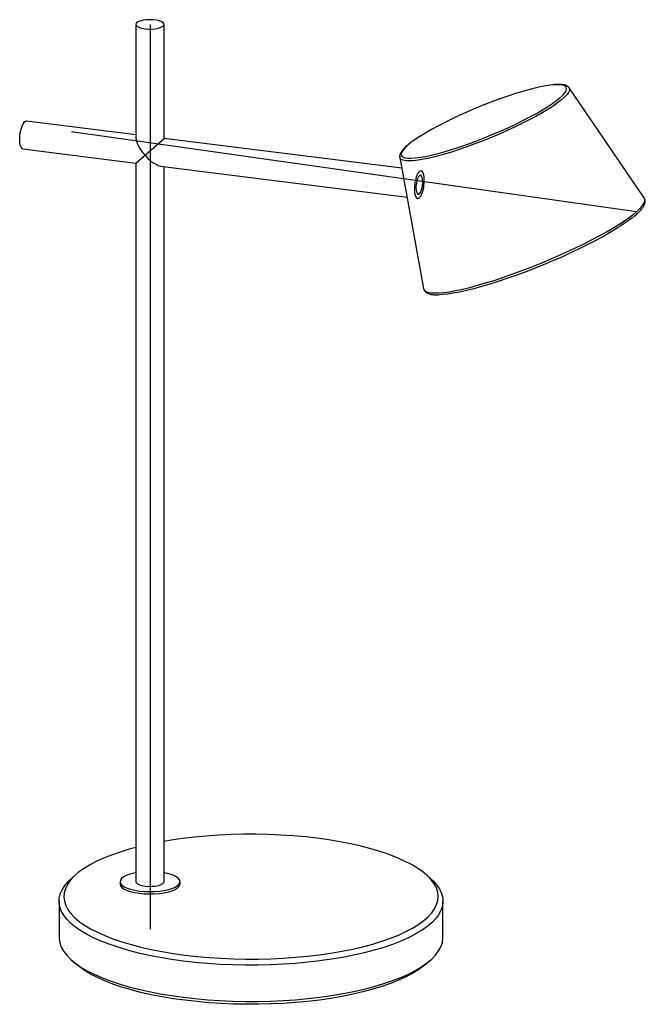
# Paper-space layout '_Dimétrica' of a CAD drawing. Header units: millimetres. Extents: x -96 to 164, y -26 to 384.
import ezdxf

# ---------------------------------------------------------------- set-up
doc = ezdxf.new("R2010")
doc.units = ezdxf.units.MM

psp = doc.layouts.new('_Dimétrica')

# ---------------------------------------------------------------- linework, layer by layer
at = {"color": 7, "linetype": 'Continuous', "lineweight": 25}
for p, q in [((-47.94, 382.29), (-47.94, 334.79)), ((-36.24, 334.79), (-36.24, 382.29)), ((163.88, 310.07), (132.55, 355.85)), ((-47.94, 336.26), (-93.61, 342.02)), ((-47.94, 324.47), (-36.24, 334.79)), ((62.81, 322.31), (-36.24, 334.79)), ((-95.07, 330.41), (-47.94, 324.47)), ((65.42, 332.08), (64.9, 331.65)), ((-47.94, 324.47), (-47.94, 25.1)), ((61.99, 326.83), (61.98, 326.89)), ((61.99, 326.83), (71.93, 272.25)), ((-37.71, 323.18), (65.01, 310.24)), ((-36.24, 25.1), (-36.24, 323)), ((-72.96, 28.05), (-74.83, 26.4)), ((-54.59, 25.1), (-54.59, 24.16)), ((-29.59, 24.16), (-29.59, 25.1)), ((74.83, 26.4), (72.96, 28.05)), ((-80, 16.97), (-80, 1.89)), ((80, 1.89), (80, 16.97)), ((-74.83, -7.54), (-72.96, -9.19)), ((72.96, -9.19), (74.83, -7.54))]:
    psp.add_line(p, q, dxfattribs=at)
at = {"color": 7, "linetype": 'Continuous'}
for p, q in [((-42.09, 382.29), (-42.09, 5.3)), ((-74.83, 337.72), (160.66, 304.28))]:
    psp.add_line(p, q, dxfattribs=at)
at = {"color": 8, "linetype": 'Continuous', "lineweight": 25}
psp.add_line((128.72, 351.69), (128.92, 351.86), dxfattribs=at)
at = {"color": 7, "linetype": 'Continuous', "lineweight": 25, "flags": 128}
for points in [[(-44.16, 380.46), (-42.74, 380.35), (-41.27, 380.35), (-39.86, 380.48), (-38.58, 380.73), (-37.53, 381.07), (-36.76, 381.48), (-36.33, 381.95), (-36.26, 382.44), (-36.56, 382.92), (-37.2, 383.36), (-38.16, 383.73), (-39.36, 384.01), (-40.73, 384.18), (-42.19, 384.24), (-43.64, 384.17), (-44.99, 383.98), (-46.16, 383.69), (-47.08, 383.3), (-47.68, 382.86), (-47.94, 382.38), (-47.82, 381.89), (-47.35, 381.43), (-46.54, 381.02), (-45.46, 380.69), (-44.16, 380.46)], [(125.95, 357.07), (125.68, 357.04), (123.67, 356.78), (121.39, 356.38), (118.88, 355.84), (116.16, 355.16), (113.26, 354.35), (110.2, 353.43), (107.02, 352.39), (103.74, 351.25), (100.39, 350.02), (97.01, 348.71), (93.64, 347.33), (90.29, 345.91), (87.01, 344.44), (83.83, 342.95), (80.78, 341.44), (77.88, 339.94), (75.17, 338.46), (72.67, 337.02), (70.4, 335.61), (68.39, 334.27), (66.65, 333), (65.81, 332.33)], [(65.3, 326.56), (66.7, 326.52), (68.44, 326.64), (70.46, 326.9), (72.74, 327.3), (75.25, 327.84), (77.96, 328.52), (80.87, 329.33), (83.93, 330.25), (87.11, 331.29), (90.39, 332.43), (93.74, 333.66), (97.11, 334.97), (100.49, 336.34), (103.84, 337.77), (107.11, 339.24), (110.3, 340.73), (113.35, 342.23), (116.25, 343.73), (118.96, 345.21), (121.46, 346.66), (123.73, 348.06), (125.74, 349.41), (127.47, 350.68), (128.72, 351.69)], [(-96.4, 334.39), (-96.34, 335.82), (-96.15, 337.27), (-95.84, 338.66), (-95.44, 339.89), (-94.98, 340.89), (-94.47, 341.6), (-93.95, 341.97), (-93.61, 342.02)], [(-95.07, 330.41), (-95.44, 330.58), (-95.84, 331.11), (-96.15, 331.96), (-96.34, 333.07), (-96.4, 334.39)], [(159.16, 301.98), (158.66, 301.58), (156.76, 300.16), (154.58, 298.66), (152.14, 297.1), (149.46, 295.49), (146.56, 293.83), (143.45, 292.15), (140.16, 290.45), (136.72, 288.74), (133.15, 287.04), (129.47, 285.36), (125.71, 283.72), (121.9, 282.11), (118.06, 280.56), (114.23, 279.08), (110.43, 277.68), (106.68, 276.36), (103.02, 275.14), (99.48, 274.02), (96.07, 273.02), (92.82, 272.14), (89.75, 271.38), (86.89, 270.76), (84.26, 270.27), (81.88, 269.93), (79.76, 269.73), (78.44, 269.67)], [(-27.58, -5.46), (-22.64, -6.02), (-17.61, -6.47), (-12.49, -6.81), (-7.32, -7.03), (-2.12, -7.13), (3.09, -7.12), (8.29, -7), (13.46, -6.75), (18.56, -6.4), (23.58, -5.93), (28.49, -5.35), (33.28, -4.66), (37.91, -3.87), (42.38, -2.97), (46.66, -1.98), (50.73, -0.89), (54.58, 0.28), (58.18, 1.54), (61.52, 2.87), (64.58, 4.28), (67.36, 5.75), (69.84, 7.28), (72, 8.86), (73.84, 10.48), (75.36, 12.14), (76.53, 13.84), (77.37, 15.55), (77.86, 17.28), (78, 19.02), (77.79, 20.76), (77.24, 22.48), (76.34, 24.19), (75.1, 25.88), (73.52, 27.54), (71.62, 29.16), (69.39, 30.73), (66.86, 32.25), (64.03, 33.7), (60.91, 35.1), (57.52, 36.42), (53.87, 37.66), (49.98, 38.82), (45.87, 39.88), (41.56, 40.86), (37.06, 41.73), (32.39, 42.51), (27.58, 43.18), (22.64, 43.74), (17.61, 44.19), (12.49, 44.52), (7.32, 44.74), (2.12, 44.85), (-3.09, 44.84), (-8.29, 44.71), (-13.46, 44.47), (-18.56, 44.11), (-23.58, 43.64), (-28.49, 43.06), (-33.28, 42.37), (-36.24, 41.88)], [(-47.94, 39.36), (-50.73, 38.61), (-54.58, 37.43), (-58.18, 36.18), (-61.52, 34.84), (-64.58, 33.44), (-67.36, 31.97), (-69.84, 30.44), (-72, 28.86), (-73.84, 27.23), (-75.36, 25.57), (-76.53, 23.88), (-77.37, 22.16), (-77.86, 20.43), (-78, 18.69), (-77.79, 16.96), (-77.24, 15.23), (-76.34, 13.52), (-75.1, 11.83), (-73.52, 10.17), (-71.62, 8.56), (-69.39, 6.98), (-66.86, 5.47), (-64.03, 4.01), (-60.91, 2.62), (-57.52, 1.3), (-53.87, 0.05), (-49.98, -1.1), (-45.87, -2.17), (-41.56, -3.15), (-37.06, -4.02), (-32.39, -4.8), (-27.58, -5.46)], [(-47.94, 28.78), (-48.87, 28.6), (-50.54, 28.17), (-51.98, 27.65), (-53.13, 27.06), (-53.96, 26.41), (-54.45, 25.72), (-54.59, 25.02), (-54.37, 24.31), (-53.79, 23.63), (-52.88, 23), (-51.65, 22.42), (-50.16, 21.92), (-48.43, 21.51), (-46.51, 21.2)], [(-46.51, 21.2), (-44.47, 21.01), (-42.37, 20.94), (-40.25, 20.98), (-38.19, 21.14), (-36.24, 21.42), (-34.45, 21.8), (-32.89, 22.28), (-31.59, 22.84), (-30.6, 23.47), (-29.93, 24.14), (-29.62, 24.84), (-29.66, 25.54), (-30.06, 26.24), (-30.81, 26.9), (-31.88, 27.51), (-33.25, 28.05), (-34.87, 28.5), (-36.24, 28.78)], [(-28.28, -7.97), (-33.17, -7.3), (-37.91, -6.51), (-42.48, -5.63), (-46.87, -4.64), (-51.05, -3.56), (-55.01, -2.39), (-58.73, -1.14), (-62.19, 0.2), (-65.38, 1.6), (-68.28, 3.08), (-70.89, 4.61), (-73.18, 6.2), (-75.16, 7.84), (-76.81, 9.51), (-78.12, 11.22), (-79.09, 12.95), (-79.71, 14.7), (-79.99, 16.47), (-79.91, 18.23), (-79.49, 19.99), (-78.71, 21.73), (-77.6, 23.45), (-76.14, 25.15), (-74.83, 26.4)], [(-47.94, 25.1), (-47.82, 24.71), (-47.35, 24.24), (-46.54, 23.84), (-45.46, 23.51), (-44.16, 23.28)], [(-44.16, 23.28), (-42.74, 23.16), (-41.27, 23.17), (-39.86, 23.3), (-38.58, 23.54), (-37.53, 23.88), (-36.76, 24.3), (-36.33, 24.77), (-36.24, 25.1)], [(74.83, 26.4), (76.03, 25.27), (77.5, 23.58), (78.65, 21.86), (79.44, 20.11), (79.89, 18.36), (79.99, 16.59), (79.74, 14.83), (79.14, 13.08), (78.2, 11.35), (76.91, 9.63), (75.29, 7.96), (73.34, 6.32), (71.07, 4.72), (68.48, 3.19), (65.6, 1.71), (62.43, 0.3), (58.99, -1.04), (55.29, -2.3), (51.34, -3.48), (47.18, -4.57), (42.8, -5.56), (38.24, -6.45), (33.52, -7.24), (28.64, -7.93), (23.64, -8.5), (18.54, -8.97), (13.36, -9.32), (8.11, -9.56), (2.84, -9.68), (-2.45, -9.68), (-7.73, -9.57), (-12.98, -9.34), (-18.17, -9), (-23.28, -8.54), (-28.28, -7.97)], [(-54.59, 24.16), (-54.59, 24.07), (-54.37, 23.37), (-53.79, 22.69), (-52.88, 22.05), (-51.65, 21.48), (-50.16, 20.98), (-48.43, 20.57), (-46.51, 20.26)], [(-46.51, 20.26), (-44.47, 20.07), (-42.37, 19.99), (-40.25, 20.04), (-38.19, 20.2), (-36.24, 20.48), (-34.45, 20.86), (-32.89, 21.34), (-31.59, 21.9), (-30.6, 22.52), (-29.93, 23.19), (-29.62, 23.89), (-29.59, 24.16)], [(-80, 1.89), (-79.99, 1.38), (-79.71, -0.38), (-79.09, -2.13), (-78.12, -3.86), (-76.81, -5.57), (-75.16, -7.25), (-73.18, -8.88), (-70.89, -10.47), (-68.28, -12.01), (-65.38, -13.48), (-62.19, -14.89), (-58.73, -16.22), (-55.01, -17.48), (-51.05, -18.65), (-46.87, -19.73), (-42.48, -20.71), (-37.91, -21.6), (-33.17, -22.38), (-28.28, -23.06)], [(-28.28, -23.06), (-23.28, -23.63), (-18.17, -24.08), (-12.98, -24.43), (-7.73, -24.66), (-2.45, -24.77), (2.84, -24.76), (8.11, -24.64), (13.36, -24.41), (18.54, -24.06), (23.64, -23.59), (28.64, -23.01), (33.52, -22.33), (38.24, -21.54), (42.8, -20.64), (47.18, -19.65), (51.34, -18.56), (55.29, -17.39), (58.99, -16.13), (62.43, -14.79), (65.6, -13.38), (68.48, -11.9), (71.07, -10.36), (73.34, -8.77), (75.29, -7.13), (76.91, -5.45), (78.2, -3.74), (79.14, -2), (79.74, -0.25), (79.99, 1.51), (80, 1.89)], [(-27.58, -24.32), (-32.39, -23.65), (-37.06, -22.88), (-41.56, -22), (-45.87, -21.03), (-49.98, -19.96), (-53.87, -18.8), (-57.52, -17.56), (-60.91, -16.24), (-64.03, -14.85), (-66.86, -13.39), (-69.39, -11.87), (-71.62, -10.3), (-72.96, -9.19)], [(72.96, -9.19), (72, -10), (69.84, -11.58), (67.36, -13.11), (64.58, -14.58), (61.52, -15.99), (58.18, -17.32), (54.58, -18.58), (50.73, -19.75), (46.66, -20.83), (42.38, -21.83), (37.91, -22.72), (33.28, -23.52), (28.49, -24.2), (23.58, -24.78), (18.56, -25.25), (13.46, -25.61), (8.29, -25.85), (3.09, -25.98), (-2.12, -25.99), (-7.32, -25.89), (-12.49, -25.66), (-17.61, -25.33), (-22.64, -24.88), (-27.58, -24.32)]]:
    psp.add_lwpolyline(points, dxfattribs=at)
at = {"color": 8, "linetype": 'Continuous', "lineweight": 25, "flags": 128}
for points in [[(128.92, 351.86), (130.05, 352.95), (130.87, 353.93), (131.36, 354.79), (131.52, 355.53), (131.35, 356.14), (130.85, 356.61), (130.02, 356.94), (128.88, 357.12), (127.43, 357.15), (125.95, 357.07)], [(132.55, 355.85), (132.72, 355.47), (132.7, 354.78), (132.36, 353.96), (131.69, 353.02), (130.69, 351.97), (129.39, 350.82), (127.79, 349.58), (125.9, 348.26), (123.75, 346.87), (121.35, 345.43), (118.72, 343.95), (115.9, 342.45), (112.9, 340.93), (109.76, 339.41), (106.5, 337.91), (103.16, 336.44), (99.76, 335.01), (96.34, 333.64), (92.93, 332.34), (89.57, 331.12), (86.27, 329.99), (83.08, 328.97), (80.02, 328.06), (77.12, 327.27), (74.42, 326.61), (71.92, 326.09), (69.67, 325.71), (67.67, 325.47), (65.95, 325.38), (64.52, 325.44), (63.4, 325.64), (62.6, 325.98), (62.12, 326.47), (61.99, 326.83)], [(65.81, 332.33), (65.21, 331.82), (64.08, 330.73), (63.26, 329.75), (62.77, 328.89), (62.61, 328.15), (62.78, 327.54), (63.28, 327.07), (64.11, 326.74), (65.25, 326.56), (65.3, 326.56)], [(71.93, 272.25), (72.19, 271.64), (72.78, 271.11), (73.69, 270.72), (74.9, 270.47), (76.42, 270.37), (78.24, 270.4), (80.33, 270.58), (82.68, 270.91), (85.29, 271.37), (88.12, 271.97), (91.17, 272.7), (94.4, 273.56), (97.79, 274.55), (101.33, 275.64), (104.99, 276.84), (108.74, 278.15), (112.55, 279.54), (116.4, 281.01), (120.27, 282.54), (124.11, 284.14), (127.92, 285.79), (131.65, 287.47), (135.29, 289.17), (138.81, 290.89), (142.18, 292.6), (145.38, 294.31), (148.4, 295.99), (151.19, 297.63), (153.76, 299.23), (156.07, 300.76), (158.12, 302.23), (159.89, 303.62), (161.36, 304.92), (162.53, 306.12), (163.39, 307.21), (163.93, 308.19), (164.14, 309.05), (164.04, 309.78), (163.88, 310.07)]]:
    psp.add_lwpolyline(points, dxfattribs=at)
at = {"color": 7, "linetype": 'Continuous', "flags": 128}
for points in [[(72.13, 318.84), (71.75, 320.4), (71.13, 321.21), (70.35, 321.15), (69.55, 320.23), (68.84, 318.58), (68.33, 316.47), (68.1, 314.2), (68.18, 312.13), (68.56, 310.57), (69.19, 309.76), (69.96, 309.82), (70.76, 310.75), (71.47, 312.39), (71.98, 314.51), (72.21, 316.77), (72.13, 318.84)], [(71.51, 317.78), (71.25, 318.85), (70.82, 319.4), (70.29, 319.36), (69.74, 318.73), (69.26, 317.6), (68.91, 316.16), (68.75, 314.61), (68.8, 313.19), (69.06, 312.13), (69.49, 311.57), (70.02, 311.61), (70.57, 312.25), (71.06, 313.37), (71.4, 314.82), (71.56, 316.37), (71.51, 317.78)], [(71.51, 317.78), (71.25, 318.85), (70.82, 319.4), (70.29, 319.36), (69.74, 318.73), (69.26, 317.6), (68.91, 316.16), (68.75, 314.61), (68.8, 313.19), (69.06, 312.13), (69.49, 311.57), (70.02, 311.61), (70.57, 312.25), (71.06, 313.37), (71.4, 314.82), (71.56, 316.37), (71.51, 317.78)]]:
    psp.add_lwpolyline(points, dxfattribs=at)
at = {"color": 7, "linetype": 'Continuous', "lineweight": 25}
for centre, start, end in [((-34.27, 337.68), 191.9352, 224.9393), ((-33.13, 336.39), 217.88, 250.884)]:
    psp.add_arc(centre, 13.98, start, end, dxfattribs=at)
for points, knots in [([(132.54, 355.79), (132.5, 355.88), (132.33, 356.2), (131.79, 356.58), (130.98, 356.96), (129.89, 357.19), (128.48, 357.28), (127.29, 357.26), (126.52, 357.18), (126.39, 357.17)], [0, 0, 0, 0, 0.049994, 0.19655, 0.356892, 0.546137, 0.754637, 0.960589, 1, 1, 1, 1]), ([(64.9, 331.65), (64.68, 331.46), (64.05, 330.88), (63.2, 329.98), (62.47, 328.98), (62.07, 328.08), (61.9, 327.39), (61.98, 327.03), (62, 326.95)], [0, 0, 0, 0, 0.115336, 0.341604, 0.571396, 0.776259, 0.946813, 1, 1, 1, 1]), ([(159.41, 302.12), (159.55, 302.23), (160.27, 302.8), (161.31, 303.74), (162.51, 304.96), (163.43, 306.12), (164.03, 307.18), (164.33, 308.16), (164.33, 309.05), (164.12, 309.75), (163.85, 310.06), (163.76, 310.17)], [0, 0, 0, 0, 0.035392, 0.177226, 0.320199, 0.464966, 0.612296, 0.735662, 0.844604, 0.94928, 1, 1, 1, 1]), ([(71.92, 272.5), (71.92, 272.43), (71.91, 272.09), (72.17, 271.47), (72.71, 270.79), (73.48, 270.27), (74.48, 269.9), (75.79, 269.66), (77.04, 269.56), (77.95, 269.59), (78.21, 269.6)], [0, 0, 0, 0, 0.032128, 0.158079, 0.290594, 0.426096, 0.578019, 0.74906, 0.92656, 1, 1, 1, 1])]:
    psp.add_open_spline(points, degree=3, knots=knots, dxfattribs=at)

doc.saveas('drawing.dxf')
